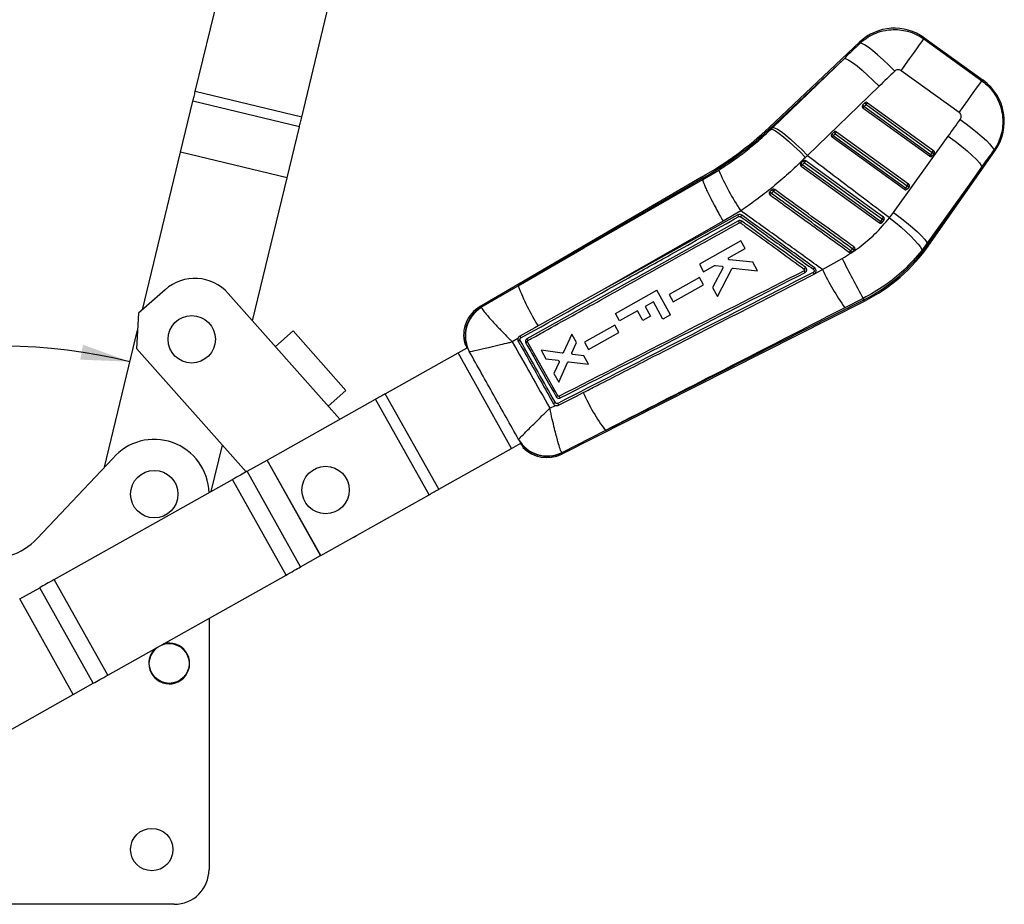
# Model space of a CAD drawing. Extents: x 78 to 731, y 58 to 554.
# Tile 11 of 17: x 157 to 289, y 374 to 493. Entities that reach past the tile are written whole.
import ezdxf

# ---------------------------------------------------------------- set-up
doc = ezdxf.new("R2010")
doc.units = 0
doc.header["$LTSCALE"] = 2
doc.layers.get('0').update_dxf_attribs({"linetype": 'CONTINUOUS'})
doc.styles.add('SLDTEXTSTYLE0', font='TXT', dxfattribs={"width": 0.75})
doc.dimstyles.new('SLDDIMSTYLE5', dxfattribs={"dimtxt": 7, "dimasz": 6.604, "dimexe": 0, "dimexo": 0.0625, "dimgap": 1.75, "dimtad": 1, "dimdec": 4, "dimlfac": 3, "dimzin": 12, "dimtxsty": 'SLDTEXTSTYLE0', "dimsah": 1, "dimcen": 0.09, "dimazin": 3, "dimtfac": 1, "dimtdec": 0, "dimtofl": 0, "dimtmove": 0, "dimatfit": 3, "dimtolj": 1, "dimtzin": 12})

# ---------------------------------------------------------------- blocks, each defined once
blk = doc.blocks.new('_D_8')
at = {"color": 179, "linetype": 'CONTINUOUS'}
blk.add_line((148.44, 374.4), (77.55, 374.4), dxfattribs=at)
blk.add_arc((154.29, 374.4), 74.74, 76.4088, 180, dxfattribs=at)
for points in [[(171.86, 447.05), (165.57, 449.31), (165.18, 447.32)], [(79.55, 374.4), (80.86, 380.96), (78.83, 381.05)]]:
    blk.add_solid(points, dxfattribs=at)
at = {"color": 179, "linetype": 'CONTINUOUS', "insert": (82.51, 419.33, 0.07), "char_height": 7, "attachment_point": 1, "rotation": 49.4923, "style": 'SLDTEXTSTYLE0'}
blk.add_mtext('104°', dxfattribs=at)

msp = doc.modelspace()

# ---------------------------------------------------------------- linework, layer by layer
at = {"color": 7, "linetype": 'CONTINUOUS'}
for p, q in [((180.601857, 483.226231), (192.89289, 534.065511)), ((194.857814, 479.779676), (207.148848, 530.618951)), ((269.631811, 489.85537), (257.496454, 478.420676)), ((278.219837, 490.259062), (285.996584, 484.670342)), ((286.169308, 484.713575), (278.221168, 490.425463)), ((267.559645, 487.655193), (257.620064, 478.289496)), ((257.97647, 478.407577), (267.559645, 487.655193)), ((282.939502, 480.416393), (275.162754, 486.005113)), ((194.857814, 479.779676), (180.601857, 483.226231)), ((272.2069, 483.917009), (262.623725, 474.669393)), ((178.63699, 475.098973), (180.289735, 481.935204)), ((194.545692, 478.488645), (180.289735, 481.935204)), ((270.018407, 481.418496), (270.317006, 481.69985)), ((270.183223, 481.192411), (270.481813, 481.47377)), ((270.481813, 481.47377), (279.342182, 475.070338)), ((270.660299, 481.720875), (279.520669, 475.317444)), ((278.962849, 474.559119), (270.046312, 481.003141)), ((279.09976, 474.748389), (270.183223, 481.192411)), ((192.892947, 471.652417), (194.545692, 478.488645)), ((257.620064, 478.289496), (257.731446, 478.17128)), ((257.731446, 478.17128), (257.97647, 478.407577)), ((265.881526, 477.520462), (266.180116, 477.801815)), ((266.046333, 477.294381), (266.344933, 477.575735)), ((266.344933, 477.575735), (266.523409, 477.822841)), ((266.344933, 477.575735), (275.98351, 470.609892)), ((266.523409, 477.822841), (276.161996, 470.856998)), ((275.604176, 470.09867), (265.909421, 477.105107)), ((275.741088, 470.287942), (266.046333, 477.294381)), ((274.137783, 467.007866), (281.488019, 477.247179)), ((173.536497, 454.001857), (178.636334, 475.096261)), ((192.892291, 471.649702), (178.636334, 475.096261)), ((192.892947, 471.652417), (178.63699, 475.098973)), ((278.894561, 462.661851), (287.764736, 475.339458)), ((279.342182, 475.070338), (279.09976, 474.748389)), ((279.579896, 474.93744), (279.337474, 474.61549)), ((261.744934, 473.6228), (261.70189, 473.570435)), ((262.043454, 473.904059), (261.744934, 473.6228)), ((262.623725, 474.669393), (262.352842, 474.39918)), ((248.581576, 471.441461), (250.733453, 472.70645)), ((261.772541, 473.207075), (272.245504, 465.638224)), ((285.972196, 473.091896), (278.62196, 462.852583)), ((278.746881, 462.76518), (285.972196, 473.091896)), ((188.268627, 452.524884), (192.892291, 471.649702)), ((248.407839, 471.744814), (218.729787, 454.404251)), ((248.497424, 471.588399), (223.876996, 457.202952)), ((248.497424, 471.588399), (248.581576, 471.441461)), ((248.581676, 471.440795), (248.581576, 471.441461)), ((257.899491, 470.063861), (257.590183, 469.795479)), ((275.98351, 470.609892), (275.741088, 470.287942)), ((276.221224, 470.476993), (275.978792, 470.155046)), ((253.695913, 467.247882), (251.307853, 465.851392)), ((272.615004, 465.688021), (272.620189, 465.694692)), ((272.620189, 465.694692), (272.862591, 466.016611)), ((253.683257, 463.213807), (248.137393, 460.100637)), ((254.249591, 462.204057), (253.683257, 463.213807)), ((252.11036, 461.003155), (254.249591, 462.204057)), ((268.57057, 461.693988), (268.891958, 461.959932)), ((268.891958, 461.959932), (268.954374, 462.036022)), ((278.62196, 462.852583), (277.929691, 461.93115)), ((278.746881, 462.76518), (278.62196, 462.852583)), ((255.280244, 460.366429), (252.175627, 460.686533)), ((255.930531, 459.206972), (255.280244, 460.366429)), ((264.644968, 459.376155), (267.268129, 460.864381)), ((248.137393, 460.100637), (248.703766, 459.090832)), ((248.703766, 459.090832), (250.175901, 459.917218)), ((251.263378, 459.588196), (249.894617, 456.967633)), ((250.278371, 459.937613), (251.132983, 459.835721)), ((250.567603, 455.767776), (252.479362, 459.477843)), ((252.648053, 459.568397), (255.930531, 459.206972)), ((263.652164, 458.871634), (264.644968, 459.376155)), ((248.149482, 458.307642), (244.09515, 456.031745)), ((248.692908, 457.338739), (248.149482, 458.307642)), ((263.652164, 458.871634), (263.661124, 458.882566)), ((176.548382, 456.679057), (173.010626, 453.534423)), ((218.912326, 454.344984), (223.876996, 457.202952)), ((235.04556, 456.559617), (226.715384, 451.928482)), ((236.892534, 453.500349), (242.438965, 456.612516)), ((244.279651, 453.33209), (242.438965, 456.612516)), ((244.63861, 455.062805), (248.692908, 457.338739)), ((249.894617, 456.967633), (250.567603, 455.767776)), ((199.979005, 439.350559), (185.019017, 456.180737)), ((229.669296, 434.672905), (270.244298, 455.166398)), ((235.544148, 437.842086), (270.163037, 455.327283)), ((244.09515, 456.031745), (244.63861, 455.062805)), ((270.072259, 455.507033), (267.637191, 454.267105)), ((270.163037, 455.327283), (270.072259, 455.507033)), ((218.912326, 454.344984), (218.927198, 454.295383)), ((239.828997, 453.837875), (237.451641, 452.503914)), ((240.546219, 452.559654), (239.828997, 453.837875)), ((241.978459, 455.043965), (240.856834, 454.414607)), ((240.856834, 454.414607), (241.574057, 453.136388)), ((243.260034, 452.759972), (241.978459, 455.043965)), ((173.010626, 453.534423), (172.733781, 448.828513)), ((237.451641, 452.503914), (236.892534, 453.500349)), ((241.574057, 453.136388), (240.546219, 452.559654)), ((244.279651, 453.33209), (243.260034, 452.759972)), ((168.438597, 432.915467), (172.877855, 451.277524)), ((193.697242, 451.184117), (191.330433, 449.080312)), ((193.697242, 451.184117), (200.783745, 443.21171)), ((226.715384, 451.928482), (226.538229, 451.830004)), ((236.802283, 451.943606), (232.74801, 449.667731)), ((237.345703, 450.974701), (236.802283, 451.943606)), ((223.832481, 450.15597), (223.066735, 449.718412)), ((225.140843, 449.871856), (225.15184, 449.878715)), ((231.042706, 450.726341), (229.935778, 448.301408)), ((231.670392, 449.607191), (231.042706, 450.726341)), ((233.291465, 448.698786), (237.345703, 450.974701)), ((172.733781, 448.828513), (187.421643, 432.30448)), ((215.803641, 448.229943), (217.028745, 448.917361)), ((216.706408, 449.445433), (216.770185, 449.480855)), ((216.706408, 449.445433), (216.818102, 449.315716)), ((216.887085, 449.164494), (217.003746, 448.903334)), ((229.181794, 442.479283), (225.099422, 449.692883)), ((229.759969, 448.203855), (226.919545, 448.573329)), ((226.919545, 448.573329), (227.558765, 447.433649)), ((231.07, 448.253699), (231.670392, 449.607191)), ((232.74801, 449.667731), (233.291465, 448.698786)), ((206.050965, 442.757606), (215.800914, 448.228411)), ((222.977914, 435.437721), (215.800914, 448.228411)), ((222.980641, 435.439252), (215.803641, 448.229943)), ((217.316536, 448.406246), (217.300363, 448.413087)), ((227.558765, 447.433649), (229.203898, 447.230001)), ((232.670797, 447.823494), (231.202268, 448.016253)), ((233.286895, 446.724997), (232.670797, 447.823494)), ((229.337536, 446.990676), (228.650851, 445.486528)), ((229.313188, 444.305629), (230.49026, 446.950546)), ((230.665443, 447.049545), (233.286895, 446.724997)), ((228.650851, 445.486528), (229.313188, 444.305629)), ((200.783745, 443.21171), (198.416936, 441.107905)), ((190.22322, 433.876477), (204.751733, 442.02859)), ((211.928733, 429.2379), (204.751733, 442.02859)), ((213.22797, 429.966916), (206.050965, 442.757606)), ((228.102468, 440.817277), (228.8568, 441.199784)), ((223.914154, 436.623734), (223.916643, 436.637046)), ((235.544148, 437.842086), (229.715375, 434.855356)), ((182.745782, 429.680802), (184.244287, 435.879046)), ((213.22797, 429.966916), (222.977914, 435.437721)), ((222.980641, 435.439252), (224.206316, 436.126991)), ((224.181551, 436.113095), (224.343834, 435.877542)), ((224.437225, 435.740014), (224.490188, 435.577346)), ((159.409367, 423.364996), (169.557506, 434.098968)), ((229.715375, 434.855356), (229.690386, 434.885791)), ((187.543005, 432.372578), (190.219107, 433.87417)), ((197.39611, 421.08348), (190.219107, 433.87417)), ((197.400223, 421.085787), (190.22322, 433.876477)), ((194.720008, 419.581888), (187.543005, 432.372578)), ((161.715977, 417.880738), (185.58613, 431.274553)), ((192.763133, 418.483863), (185.58613, 431.274553)), ((197.400223, 421.085787), (211.928733, 429.2379)), ((194.720008, 419.581888), (197.39611, 421.08348)), ((197.39611, 421.08348), (197.400223, 421.085787)), ((168.892979, 405.090047), (192.763133, 418.483863)), ((168.892979, 405.090047), (161.715977, 417.880738)), ((157.082999, 415.281121), (159.759102, 416.782713)), ((166.936103, 403.992023), (159.759102, 416.782713)), ((157.082999, 415.281121), (157.078887, 415.278814)), ((164.25589, 402.488123), (157.078887, 415.278814)), ((164.260001, 402.49043), (157.082999, 415.281121)), ((182.444995, 412.694239), (182.444995, 379.070531)), ((164.260001, 402.49043), (166.936103, 403.992023)), ((154.665281, 397.106725), (164.25589, 402.488123)), ((164.260001, 402.49043), (164.25589, 402.488123)), ((177.778329, 374.403865), (150.444995, 374.403865))]:
    msp.add_line(p, q, dxfattribs=at)
at = {"color": 8, "linetype": 'CONTINUOUS'}
for p, q in [((217.300363, 448.413087), (217.268112, 448.420189)), ((223.903654, 436.594471), (223.914154, 436.623734))]:
    msp.add_line(p, q, dxfattribs=at)
at = {"color": 8, "linetype": 'CONTINUOUS', "flags": 128}
for points in [[(269.656279, 489.682447), (269.634523, 489.836147), (269.631811, 489.85537)], [(278.221168, 490.425463), (278.221019, 490.406966), (278.219837, 490.259062)], [(285.996584, 484.670342), (286.150106, 484.708772), (286.169308, 484.713575)], [(257.620064, 478.289496), (257.566003, 478.346865), (257.527369, 478.387863), (257.504183, 478.412475), (257.496454, 478.420676)], [(287.764736, 475.339458), (287.743835, 475.337531), (287.576703, 475.322128)], [(278.894561, 462.661851), (278.885333, 462.668313), (278.857626, 462.687697), (278.811473, 462.71999), (278.746881, 462.76518)], [(270.244298, 455.166398), (270.239222, 455.176459), (270.223973, 455.206638), (270.198582, 455.25692), (270.163037, 455.327283)], [(218.729787, 454.404251), (218.750077, 454.397662), (218.912326, 454.344984)], [(229.715375, 434.855356), (229.674417, 434.693186), (229.669296, 434.672905)]]:
    msp.add_lwpolyline(points, dxfattribs=at)
at = {"color": 7, "linetype": 'CONTINUOUS', "flags": 128}
for points in [[(274.306842, 485.94074), (273.525792, 486.727094), (272.754608, 487.464324), (272.019195, 488.127679), (271.344232, 488.694892), (270.752378, 489.146924), (270.263491, 489.4686), (269.893992, 489.649128), (269.656279, 489.682447)], [(275.162754, 486.005113), (275.750347, 486.822755), (276.307084, 487.597446), (276.816942, 488.30693), (277.265298, 488.930822), (277.639268, 489.451196), (277.928092, 489.853105), (278.123486, 490.124996), (278.219837, 490.259062)], [(267.559645, 487.655193), (267.802644, 487.615089), (268.175431, 487.430022), (268.665669, 487.10612), (269.257106, 486.654118), (269.930152, 486.088992), (270.662494, 485.429462), (271.429894, 484.697382), (272.2069, 483.917009)], [(282.939502, 480.416393), (283.527094, 481.234035), (284.083821, 482.008726), (284.593689, 482.71821), (285.042045, 483.342102), (285.416015, 483.862475), (285.704839, 484.264384), (285.900233, 484.536276), (285.996584, 484.670342)], [(180.289735, 481.935204), (180.32673, 482.088229), (180.364527, 482.244572), (180.403017, 482.403776), (180.442085, 482.565374), (180.481619, 482.728894), (180.521502, 482.893865), (180.561621, 483.059809), (180.601857, 483.226231)], [(194.545692, 478.488645), (194.582689, 478.641675), (194.620486, 478.798013), (194.658975, 478.957217), (194.698044, 479.118815), (194.737576, 479.282335), (194.777462, 479.447311), (194.817581, 479.61325), (194.857814, 479.779676)], [(283.088722, 479.480074), (283.899057, 478.885855), (284.673838, 478.289357), (285.391835, 477.706935), (286.03335, 477.154554), (286.580819, 476.647348), (287.019221, 476.199225), (287.336536, 475.822469), (287.524072, 475.527411), (287.576703, 475.322128)], [(257.731446, 478.17128), (257.969129, 478.125752), (258.336969, 477.935226), (258.822757, 477.606024), (259.410389, 477.149075), (260.080365, 476.579538), (260.810443, 475.916312), (261.576402, 475.181397), (262.352842, 474.39918)], [(257.97647, 478.407577), (258.219469, 478.367473), (258.592256, 478.182406), (259.082494, 477.858504), (259.673931, 477.406503), (260.346977, 476.841376), (261.079329, 476.181846), (261.846719, 475.449766), (262.623725, 474.669393)], [(281.488019, 477.247179), (282.391318, 476.581162), (283.247002, 475.914757), (284.025776, 475.270794), (284.700968, 474.67132), (285.24945, 474.136865), (285.652447, 473.685742), (285.89614, 473.333397), (285.972196, 473.091896)], [(262.211182, 473.681818), (262.649892, 473.364682), (264.404722, 472.096131), (271.424103, 467.021988), (272.627073, 466.152408)], [(272.803603, 466.396929), (272.370853, 466.709689), (270.615884, 467.978056), (263.596016, 473.051526), (262.386946, 473.925358)], [(272.385853, 465.832058), (271.947143, 466.149187), (270.192293, 467.417713), (263.172922, 472.491869), (261.913814, 473.402066)], [(223.876996, 457.202952), (232.671626, 462.27155), (248.581676, 471.440795)], [(274.137783, 467.007866), (275.041081, 466.341849), (275.896766, 465.675444), (276.67554, 465.031478), (277.350732, 464.432004), (277.899214, 463.897554), (278.30221, 463.446429), (278.545904, 463.094084), (278.62196, 462.852583)], [(253.37524, 465.889939), (239.20583, 458.00635), (239.189499, 457.997263), (225.035352, 450.124969)], [(253.269809, 466.694987), (238.673337, 458.576799), (235.04556, 456.559617)], [(251.307853, 465.851392), (240.757131, 459.822318), (235.04556, 456.559617)], [(273.624885, 466.329667), (274.403669, 465.696246), (275.147873, 465.061628), (275.837161, 464.443155), (276.452698, 463.857724), (276.977656, 463.321331), (277.39771, 462.848637), (277.701356, 462.452559), (277.880309, 462.143919), (277.929691, 461.93115)], [(226.538229, 451.830004), (226.072175, 451.570935), (224.076324, 450.461519)], [(215.803641, 448.229943), (215.803288, 448.229743), (215.802931, 448.229545), (215.802583, 448.229348), (215.802235, 448.229153), (215.801893, 448.228962), (215.80156, 448.228774), (215.801232, 448.22859), (215.800914, 448.228411)], [(206.050965, 442.757606), (205.899371, 442.672544), (205.743495, 442.585079), (205.583918, 442.495539), (205.421237, 442.404257), (205.256058, 442.311574), (205.088998, 442.217834), (204.92068, 442.12339), (204.751733, 442.02859)], [(229.275051, 441.221838), (229.730942, 441.455207), (231.654771, 442.440034), (232.568699, 442.907898)], [(190.22322, 433.876477), (190.222649, 433.876157), (190.222085, 433.87584), (190.221531, 433.87553), (190.220995, 433.875228), (190.220478, 433.874939), (190.219989, 433.874664), (190.219532, 433.874407), (190.219107, 433.87417)], [(187.543005, 432.372578), (187.341775, 432.259666), (187.123637, 432.137266), (186.890692, 432.006558), (186.645183, 431.8688), (186.389476, 431.725319), (186.126031, 431.577497), (185.857386, 431.426758), (185.58613, 431.274553)], [(211.928733, 429.2379), (212.097682, 429.332699), (212.266001, 429.427144), (212.433058, 429.520883), (212.598237, 429.613567), (212.760918, 429.704849), (212.920495, 429.794389), (213.076371, 429.881854), (213.22797, 429.966916)], [(201.009063, 423.110748), (201.846096, 423.539775), (202.221901, 423.791286)], [(192.763133, 418.483863), (193.034389, 418.636068), (193.303032, 418.786807), (193.566477, 418.934629), (193.822186, 419.07811), (194.067695, 419.215867), (194.30064, 419.346575), (194.518778, 419.468975), (194.720008, 419.581888)], [(161.715977, 417.880738), (161.444721, 417.728533), (161.176077, 417.577794), (160.912632, 417.429972), (160.656924, 417.286491), (160.411415, 417.148734), (160.17847, 417.018026), (159.960332, 416.895625), (159.759102, 416.782713)], [(166.936103, 403.992023), (167.137334, 404.104936), (167.355472, 404.227335), (167.588417, 404.358043), (167.833926, 404.495801), (168.089634, 404.639282), (168.353078, 404.787104), (168.621723, 404.937842), (168.892979, 405.090047)]]:
    msp.add_lwpolyline(points, dxfattribs=at)
at = {"color": 7, "linetype": 'CONTINUOUS'}
for centre, radius in [((180.124836, 450.046471), 3.175), ((198.062545, 429.866317), 3.175), ((175.111662, 429.310531), 3.175), ((177.111662, 406.643865), 2.666667), ((174.778328, 381.737198), 2.833333)]:
    msp.add_circle(centre, radius, dxfattribs=at)
for centre, radius, start, end in [((274.272278, 484.930554), 6.766667, 53.93194222, 133.65114371), ((282.220414, 479.218666), 6.766667, 324.68157241, 54.65663487), ((270.501377, 481.502602), 0.269999, 53.94220328, 133.0673883), ((270.865554, 481.926617), 0.593573, 202.45998917, 229.72219518), ((34.896152, 651.826714), 290.724491, 324.12915603, 324.18923085), ((270.204852, 481.222514), 0.270667, 148.24233095, 234.14420233), ((270.200943, 481.224864), 0.266107, 133.31036855, 148.23020925), ((270.56724, 481.645478), 0.593918, 202.4686251, 229.71564873), ((146.690864, 570.37888), 152.330526, 324.07523357, 324.16309618), ((225.762426, 512.09921), 46.274097, 299.30021962, 313.2972794), ((225.762426, 512.09921), 46.454341, 299.30149443, 313.2972794), ((266.063345, 477.327402), 0.265198, 133.28247817, 148.25288985), ((266.430086, 477.747237), 0.593587, 202.46031055, 229.7218738), ((266.364486, 477.604576), 0.269992, 53.94099883, 133.06859274), ((266.728958, 478.028814), 0.593933, 202.46976325, 229.71570901), ((266.067967, 477.324481), 0.270667, 148.24233095, 234.14420233), ((144.585155, 565.009249), 149.822281, 324.07521136, 324.16454646), ((177.590891, 475.350441), 1.075899, 346.33475863, 346.48334447), ((61.404365, 632.67614), 268.954422, 324.1267247, 324.19166217), ((279.711681, 475.452209), 0.53137, 225.94329906, 255.64015778), ((279.363966, 475.098403), 0.269323, 323.29757168, 54.42001706), ((262.382141, 473.935347), 0.709731, 206.12774363, 228.71038614), ((262.652006, 474.188926), 0.671925, 205.08458604, 228.99987092), ((164.629041, 544.292696), 120.449866, 324.11033132, 324.25319793), ((161.051764, 559.996571), 145.611065, 324.07320629, 324.16512346), ((279.121395, 474.778491), 0.270667, 234.14420233, 320.35222786), ((279.469237, 475.130218), 0.531325, 225.9420127, 255.64144414), ((279.114767, 474.783675), 0.279078, 320.40135909, 322.94035721), ((277.220099, 483.54804), 28.619617, 202.26040799, 214.71850005), ((216.738208, 505.983469), 55.699041, 323.95253347, 324.20022636), ((193.261483, 471.561965), 0.379474, 166.21020493, 166.63184602), ((265.258908, 476.179444), 9.978194, 219.77628374, 221.33896488), ((261.741405, 473.126583), 4.913306, 218.56137409, 221.74015087), ((241.524831, 481.904553), 20.471804, 323.94464355, 324.71367175), ((156.052765, 556.721551), 147.634899, 324.07419294, 324.16485086), ((275.762718, 470.318044), 0.270667, 234.14420233, 320.35222786), ((276.110534, 470.669718), 0.531265, 225.94028366, 255.6420455), ((275.783852, 470.301199), 0.243643, 320.23049972, 323.13975313), ((36.226864, 643.975564), 295.869744, 324.12967839, 324.18870849), ((276.352961, 470.991676), 0.531275, 225.94056663, 255.6428902), ((276.005292, 470.637956), 0.269324, 323.29793156, 54.41965718), ((242.841358, 480.29858), 18.37062, 323.50152575, 324.33899848), ((252.522516, 466.051016), 0.986482, 25.33592, 40.7527057), ((243.040602, 473.51778), 13.21149, 323.34447115, 324.59846645), ((245.642285, 472.340051), 9.95765, 323.79081253, 325.2370286), ((216.870226, 505.881377), 68.453874, 323.99278263, 324.19308538), ((272.805919, 466.280093), 0.614158, 226.8453906, 252.39738592), ((148.520011, 555.936184), 153.17862, 324.11659025, 324.22939638), ((273.02725, 466.574318), 0.581506, 226.51437846, 253.55114922), ((250.678074, 474.629339), 21.818178, 323.60917732, 324.31037331), ((272.682723, 465.29003), 5.462721, 218.34824449, 221.16941442), ((248.001932, 477.220055), 25.608037, 323.98262756, 324.60069568), ((271.370671, 464.315721), 3.419615, 219.04184549, 223.54349953), ((259.661939, 476.118388), 23.292556, 296.7972794, 325.02058205), ((259.661939, 476.118388), 23.4728, 296.7972794, 325.02058205), ((381.53691, 517.262141), 127.428653, 206.26880535, 208.98790444), ((253.20976, 466.92801), 12.668991, 323.64149603, 324.78526975), ((291.733397, 471.810311), 29.805893, 204.65611509, 216.05643338), ((180.534539, 452.194578), 6, 41.6332133, 131.6332133), ((249.278975, 466.439078), 27.028995, 199.98120034, 212.71743632), ((220.948686, 450.606643), 4.398333, 119.67821287, 195.2870464), ((221.166502, 450.547453), 4.416169, 120.69294316, 208.90161831), ((221.216503, 450.504441), 4.428562, 121.12728064, 208.28039254), ((228.452316, 442.016358), 8.991105, 118.74340904, 120.58069488), ((240.741012, 421.972412), 23.540335, 119.40888227, 120.02675418), ((259.067019, 455.065184), 29.154083, 204.64540243, 216.21103685), ((243.78959, 414.995133), 30.489981, 119.35854101, 119.89755183), ((175.111662, 429.310531), 7.333333, 1.56253228, 139.23419648), ((227.750746, 438.81006), 4.415819, 209.67715069, 296.41739791), ((227.743633, 438.860914), 4.426222, 210.16091598, 296.09256406), ((223.198972, 435.047286), 0.448671, 119.1184056, 119.51779123), ((227.686374, 438.598889), 4.398333, 223.40698414, 297.23662127), ((153.111662, 429.318988), 8.666667, 202.84015873, 316.60697149), ((177.111662, 406.643865), 2.733333, 180, 106.61689591), ((177.111662, 406.643865), 2.733333, 131.9776629, 180), ((177.778328, 379.070532), 4.666667, 270, 0)]:
    msp.add_arc(centre, radius, start, end, dxfattribs=at)
for centre, major_axis, ratio, start_param, end_param in [((325.029211, 476.972769), (222.313164, 207.718541), 0.1556261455, 1.6754496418, 1.6850915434), ((325.515936, 477.650051), (222.195773, 207.843166), 0.1356176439, 1.6752891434, 1.684931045), ((263.012489, 522.567834), (171.111102, 244.68702), 0.1382424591, 4.6233432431, 4.6325769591), ((262.525764, 521.890553), (171.101794, 244.693532), 0.1586388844, 4.6233321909, 4.6325659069), ((260.26918, 476.963367), (9.963553, 13.864361), 0.999926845, 4.6631080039, 4.7129170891)]:
    msp.add_ellipse(centre, major_axis=major_axis, ratio=ratio, start_param=start_param, end_param=end_param, dxfattribs=at)
for points, knots in [([(269.656279, 489.682447), (269.8602, 489.860325), (270.357796, 490.294374), (271.265499, 490.835173), (272.45372, 491.306306), (273.700549, 491.530184), (274.942678, 491.512807), (276.074829, 491.308408), (277.194791, 490.910097), (277.878156, 490.476073), (278.219837, 490.259062)], [0, 0, 0, 0, 0.0873921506, 0.2132491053, 0.3391055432, 0.4988415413, 0.6188015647, 0.738761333, 0.8693812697, 1, 1, 1, 1]), ([(275.162754, 486.005113), (275.15742, 486.008871), (275.091487, 486.055313), (274.947338, 486.120476), (274.746737, 486.138634), (274.547774, 486.100369), (274.405668, 486.029146), (274.327203, 485.958955), (274.306842, 485.94074)], [0, 0, 0, 0, 0.0210033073, 0.2595972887, 0.4981508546, 0.6582550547, 0.9113188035, 1, 1, 1, 1]), ([(285.996584, 484.670342), (286.437171, 484.299406), (287.163646, 483.687779), (287.9057, 482.587078), (288.412819, 481.52039), (288.720663, 480.367128), (288.816692, 479.17366), (288.720799, 478.037499), (288.432711, 476.939706), (288.036517, 476.030592), (287.704355, 475.51881), (287.576703, 475.322128)], [0, 0, 0, 0, 0.1640705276, 0.2705322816, 0.376994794, 0.5010281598, 0.6095026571, 0.7179766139, 0.8254470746, 0.9329181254, 1, 1, 1, 1]), ([(283.088722, 479.480074), (283.101931, 479.499826), (283.157113, 479.582345), (283.217645, 479.750531), (283.221143, 479.949111), (283.171983, 480.136624), (283.085062, 480.294179), (282.983715, 480.379271), (282.939502, 480.416393)], [0, 0, 0, 0, 0.0682013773, 0.2849160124, 0.5017958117, 0.6255365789, 0.8366379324, 1, 1, 1, 1]), ([(250.733453, 472.70645), (251.349593, 473.103952), (252.581841, 473.898935), (254.365819, 475.225092), (256.098749, 476.640707), (257.187218, 477.661093), (257.731446, 478.17128)], [0, 0, 0, 0, 0.2470928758, 0.4941732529, 0.7470896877, 1, 1, 1, 1]), ([(262.352842, 474.39918), (261.689704, 473.755209), (260.363422, 472.46726), (258.237781, 470.633795), (256.023167, 468.874973), (254.471672, 467.790251), (253.695913, 467.247882)], [0, 0, 0, 0, 0.2476453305, 0.4952927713, 0.7476429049, 1, 1, 1, 1]), ([(261.70189, 473.570435), (261.688193, 473.542964), (261.660798, 473.488019), (261.657341, 473.394069), (261.683338, 473.305391), (261.727376, 473.242978), (261.761842, 473.21558), (261.772541, 473.207075)], [0, 0, 0, 0, 0.2255145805, 0.4510614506, 0.6758586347, 0.8993750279, 1, 1, 1, 1]), ([(261.913814, 473.402066), (261.958416, 473.444026), (262.05757, 473.537307), (262.156663, 473.630529), (262.211182, 473.681818)], [0, 0, 0, 0, 0.4498216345, 1, 1, 1, 1]), ([(262.386946, 473.925358), (262.38217, 473.928666), (262.352493, 473.949223), (262.289577, 473.975053), (262.197776, 473.98025), (262.110649, 473.956822), (262.065127, 473.921077), (262.043454, 473.904059)], [0, 0, 0, 0, 0.0467711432, 0.290649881, 0.5345189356, 0.7783794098, 1, 1, 1, 1]), ([(262.623725, 474.669393), (263.984647, 473.633939), (267.17118, 471.209475), (270.840125, 468.432045), (273.147903, 466.689769), (273.624885, 466.329667)], [0, 0, 0, 0, 0.3716168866, 0.8701229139, 1, 1, 1, 1]), ([(248.497424, 471.588399), (248.438038, 471.692272), (248.378445, 471.796507), (248.408054, 471.744453), (248.408157, 471.744272)], [0, 0, 0, 0, 0.9965208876, 1, 1, 1, 1]), ([(248.581676, 471.440795), (248.584778, 471.388452), (248.590982, 471.283766), (248.707291, 470.943877), (248.901033, 470.476838), (249.171453, 469.88733), (249.511749, 469.191138), (249.910213, 468.410958), (250.357588, 467.566128), (250.812181, 466.732983), (251.134754, 466.156609), (251.291265, 465.880641), (251.307853, 465.851392)], [0, 0, 0, 0, 0.1120074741, 0.2240150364, 0.3360222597, 0.4480296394, 0.5600393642, 0.6720492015, 0.7840628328, 0.8960759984, 0.9889854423, 1, 1, 1, 1]), ([(257.498729, 469.62235), (257.498181, 469.591762), (257.497086, 469.530589), (257.53409, 469.44485), (257.577697, 469.395081), (257.605487, 469.374331), (257.608998, 469.37171)], [0, 0, 0, 0, 0.3180061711, 0.635995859, 0.9540126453, 1, 1, 1, 1]), ([(257.590183, 469.795479), (257.569958, 469.774263), (257.528678, 469.73096), (257.504998, 469.666398), (257.499731, 469.629391), (257.498729, 469.62235)], [0, 0, 0, 0, 0.43748359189, 0.89296389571, 1, 1, 1, 1]), ([(257.767129, 469.588723), (257.803289, 469.620037), (257.905994, 469.708977), (258.008694, 469.797911), (258.075235, 469.855533)], [0, 0, 0, 0, 0.3520815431, 1, 1, 1, 1]), ([(258.235462, 470.078752), (258.210292, 470.093574), (258.158792, 470.123899), (258.067341, 470.134802), (257.976955, 470.11662), (257.923282, 470.084377), (257.899918, 470.064229), (257.899491, 470.063861)], [0, 0, 0, 0, 0.24052733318, 0.49212666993, 0.74372149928, 0.99531909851, 1, 1, 1, 1]), ([(258.075235, 469.855533), (259.865635, 468.560806), (263.412099, 465.996181), (266.958615, 463.431616), (268.714704, 462.161748)], [0, 0, 0, 0, 0.5048408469, 1, 1, 1, 1]), ([(268.875935, 462.386055), (268.731423, 462.490531), (268.001989, 463.017883), (264.932879, 465.236761), (261.53056, 467.696508), (258.71317, 469.733385), (258.235462, 470.078752)], [0, 0, 0, 0, 0.0407437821, 0.2056576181, 0.8653137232, 1, 1, 1, 1]), ([(257.608998, 469.37171), (259.381067, 468.090555), (262.925205, 465.528246), (266.469378, 462.965971), (268.241463, 461.684834)], [0, 0, 0, 0, 0.5000002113, 1, 1, 1, 1]), ([(268.398561, 461.900742), (268.252341, 462.006474), (267.521238, 462.53514), (264.450621, 464.75555), (261.053026, 467.212472), (258.24035, 469.246505), (257.767129, 469.588723)], [0, 0, 0, 0, 0.0412600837, 0.2063010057, 0.8664635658, 1, 1, 1, 1]), ([(264.644968, 459.376155), (263.094838, 460.491248), (259.942331, 462.759019), (256.292487, 465.382702), (254.192625, 466.891082), (253.695913, 467.247882)], [0, 0, 0, 0, 0.4248122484, 0.8639422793, 1, 1, 1, 1]), ([(224.223527, 450.234893), (229.02017, 452.902486), (235.708301, 456.622007), (245.438366, 462.035046), (250.371872, 464.780299), (253.414112, 466.473155)], [0, 0, 0, 0, 0.4929376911, 0.6873207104, 1, 1, 1, 1]), ([(225.15184, 449.878715), (225.252406, 449.934614), (225.982415, 450.340388), (229.230159, 452.145727), (238.577588, 457.342261), (247.294658, 462.190763), (253.49431, 465.639058)], [0, 0, 0, 0, 0.0106438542, 0.0772635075, 0.3437421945, 1, 1, 1, 1]), ([(253.822672, 466.66237), (253.772295, 466.691709), (253.67154, 466.750384), (253.494769, 466.768364), (253.358671, 466.740187), (253.288521, 466.704505), (253.269809, 466.694987)], [0, 0, 0, 0, 0.2971966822, 0.5943862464, 0.8918039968, 1, 1, 1, 1]), ([(253.80945, 465.864324), (253.769724, 465.887374), (253.690272, 465.933472), (253.550986, 465.947398), (253.444335, 465.925065), (253.38953, 465.897203), (253.37524, 465.889939)], [0, 0, 0, 0, 0.2982152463, 0.5964177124, 0.8947723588, 1, 1, 1, 1]), ([(253.49431, 465.639058), (253.49408, 465.644141), (253.493604, 465.654666), (253.468221, 465.71257), (253.42726, 465.794933), (253.39258, 465.85827), (253.37524, 465.889939)], [0, 0, 0, 0, 0.2373832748, 0.4915928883, 0.7457951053, 1, 1, 1, 1]), ([(253.414112, 466.473155), (253.422949, 466.477654), (253.456249, 466.494607), (253.520936, 466.508026), (253.604968, 466.499474), (253.652862, 466.471621), (253.67677, 466.457718)], [0, 0, 0, 0, 0.10758235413, 0.40539478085, 0.70318282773, 1, 1, 1, 1]), ([(253.49431, 465.639058), (253.507714, 465.644914), (253.535487, 465.657047), (253.582, 465.656715), (253.617283, 465.645128), (253.634681, 465.633596), (253.639378, 465.630482)], [0, 0, 0, 0, 0.28513532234, 0.59079742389, 0.88952597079, 1, 1, 1, 1]), ([(253.67677, 466.457718), (255.299484, 465.284197), (258.544637, 462.937355), (261.7899, 460.590636), (263.412394, 459.417376)], [0, 0, 0, 0, 0.5000423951, 1, 1, 1, 1]), ([(262.35308, 459.685987), (262.20686, 459.791721), (260.782948, 460.821369), (257.935052, 462.880793), (255.233433, 464.834542), (253.80946, 465.864326)], [0, 0, 0, 0, 0.0513425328, 0.4999805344, 1, 1, 1, 1]), ([(263.560283, 459.622533), (261.937333, 460.795824), (258.691431, 463.142407), (255.445592, 465.489049), (253.822672, 466.66237)], [0, 0, 0, 0, 0.4999998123, 1, 1, 1, 1]), ([(267.268129, 460.864381), (268.039632, 461.340929), (269.597163, 462.302996), (271.749283, 464.141613), (272.985589, 465.583873), (273.624885, 466.329667)], [0, 0, 0, 0, 0.32156278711, 0.64917932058, 1, 1, 1, 1]), ([(272.245504, 465.638224), (272.271786, 465.622887), (272.324349, 465.592215), (272.416873, 465.582356), (272.506408, 465.601653), (272.573578, 465.641734), (272.604381, 465.676152), (272.615004, 465.688021)], [0, 0, 0, 0, 0.2201659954, 0.4403246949, 0.661068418, 0.8831235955, 1, 1, 1, 1]), ([(272.627073, 466.152408), (272.594453, 466.109087), (272.514074, 466.002342), (272.433643, 465.895525), (272.385853, 465.832058)], [0, 0, 0, 0, 0.4058387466, 1, 1, 1, 1]), ([(272.862591, 466.016611), (272.876861, 466.039527), (272.907132, 466.088142), (272.921203, 466.176588), (272.906115, 466.266941), (272.864968, 466.344545), (272.822697, 466.380629), (272.803603, 466.396929)], [0, 0, 0, 0, 0.1890990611, 0.401159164, 0.6132169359, 0.8252815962, 1, 1, 1, 1]), ([(253.639378, 465.630485), (253.768309, 465.537268), (254.482144, 465.021169), (257.329651, 462.962471), (260.048272, 460.997031), (262.181975, 459.45446)], [0, 0, 0, 0, 0.045279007, 0.2506893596, 1, 1, 1, 1]), ([(268.241463, 461.684834), (268.267898, 461.669406), (268.320772, 461.638549), (268.413477, 461.629224), (268.500958, 461.646821), (268.548402, 461.678968), (268.57057, 461.693988)], [0, 0, 0, 0, 0.2579312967, 0.5158843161, 0.7738033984, 1, 1, 1, 1]), ([(268.714704, 462.161748), (268.680787, 462.133279), (268.576122, 462.045424), (268.470176, 461.959096), (268.398561, 461.900742)], [0, 0, 0, 0, 0.3240472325, 1, 1, 1, 1]), ([(268.954374, 462.036022), (268.966452, 462.064105), (268.990609, 462.120273), (268.988906, 462.21378), (268.958412, 462.300667), (268.914153, 462.356591), (268.883045, 462.380574), (268.875935, 462.386055)], [0, 0, 0, 0, 0.2327572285, 0.4655186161, 0.6982718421, 0.931036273, 1, 1, 1, 1]), ([(277.929691, 461.93115), (277.15439, 461.036035), (275.660594, 459.31139), (272.995258, 457.148043), (271.053494, 456.057911), (270.072259, 455.507033)], [0, 0, 0, 0, 0.34801547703, 0.67053149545, 1, 1, 1, 1]), ([(252.030172, 460.809269), (252.026804, 460.828146), (252.020069, 460.8659), (252.034593, 460.92241), (252.064571, 460.97138), (252.095343, 460.992734), (252.11036, 461.003155)], [0, 0, 0, 0, 0.2526498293, 0.5052785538, 0.7585743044, 1, 1, 1, 1]), ([(252.175627, 460.686533), (252.156872, 460.690374), (252.119361, 460.698056), (252.072182, 460.732369), (252.04286, 460.771832), (252.033472, 460.799531), (252.030172, 460.809269)], [0, 0, 0, 0, 0.2826017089, 0.5652253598, 0.8471434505, 1, 1, 1, 1]), ([(262.163955, 459.223641), (256.697142, 456.423214), (245.763515, 450.822357), (234.828937, 445.22439), (229.361646, 442.425406)], [0, 0, 0, 0, 0.4999998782, 1, 1, 1, 1]), ([(250.175901, 459.917218), (250.193388, 459.925123), (250.226035, 459.939882), (250.261775, 459.938332), (250.278371, 459.937613)], [0, 0, 0, 0, 0.5356086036, 1, 1, 1, 1]), ([(251.132983, 459.835721), (251.151816, 459.831461), (251.189488, 459.822938), (251.236339, 459.787371), (251.266435, 459.745212), (251.275167, 459.714776), (251.278617, 459.702751)], [0, 0, 0, 0, 0.2739902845, 0.5480745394, 0.8214523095, 1, 1, 1, 1]), ([(251.278617, 459.702751), (251.281071, 459.683529), (251.286116, 459.644022), (251.271092, 459.607133), (251.263378, 459.588193)], [0, 0, 0, 0, 0.48655419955, 1, 1, 1, 1]), ([(252.479362, 459.477843), (252.4898, 459.493934), (252.510677, 459.526117), (252.559999, 459.557513), (252.607863, 459.570477), (252.637489, 459.568944), (252.648053, 459.568397)], [0, 0, 0, 0, 0.2812316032, 0.5624815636, 0.843987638, 1, 1, 1, 1]), ([(262.299049, 458.996247), (262.282874, 459.027063), (262.250524, 459.088694), (262.207285, 459.164333), (262.174672, 459.215852), (262.167203, 459.220876), (262.163468, 459.223388)], [0, 0, 0, 0, 0.2500015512, 0.5000047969, 0.7500009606, 1, 1, 1, 1]), ([(262.200771, 459.251953), (262.200237, 459.251376), (262.189719, 459.239996), (262.176501, 459.231608), (262.163955, 459.223646)], [0, 0, 0, 0, 0.0507847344, 1, 1, 1, 1]), ([(262.35308, 459.685987), (262.347774, 459.678725), (262.332497, 459.657816), (262.299408, 459.612576), (262.256027, 459.553564), (262.215148, 459.498312), (262.189166, 459.463588), (262.184187, 459.457268), (262.181975, 459.45446)], [0, 0, 0, 0, 0.06377640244, 0.1836321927, 0.3984951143, 0.61334622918, 0.82819867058, 1, 1, 1, 1]), ([(262.181975, 459.45446), (262.192369, 459.445126), (262.214732, 459.425044), (262.234255, 459.382758), (262.239154, 459.335875), (262.228918, 459.289418), (262.210199, 459.264503), (262.200771, 459.251953)], [0, 0, 0, 0, 0.1822251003, 0.392056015, 0.5935059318, 0.7952562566, 1, 1, 1, 1]), ([(262.299049, 458.996247), (262.334503, 459.018841), (262.408717, 459.066134), (262.485473, 459.178411), (262.524215, 459.311352), (262.515941, 459.449617), (262.462386, 459.585392), (262.390735, 459.651333), (262.35308, 459.685987)], [0, 0, 0, 0, 0.152253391, 0.3187046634, 0.4831395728, 0.6494674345, 0.8157881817, 1, 1, 1, 1]), ([(263.412394, 459.417379), (263.434117, 459.398), (263.47662, 459.360083), (263.510798, 459.280843), (263.518391, 459.197231), (263.497253, 459.116022), (263.451313, 459.044678), (263.404645, 459.014553), (263.38131, 458.999491)], [0, 0, 0, 0, 0.1728870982, 0.3382733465, 0.5036965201, 0.6691398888, 0.8345702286, 1, 1, 1, 1]), ([(263.661124, 458.882566), (263.685683, 458.918599), (263.742983, 459.002669), (263.781388, 459.161724), (263.766039, 459.336756), (263.694165, 459.502861), (263.605429, 459.582178), (263.560283, 459.622533)], [0, 0, 0, 0, 0.1568685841, 0.3660006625, 0.5750038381, 0.783773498, 1, 1, 1, 1]), ([(263.38131, 458.999486), (257.215091, 455.839756), (245.810525, 449.995763), (234.404983, 444.154707), (229.166188, 441.471792)], [0, 0, 0, 0, 0.5406798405, 1, 1, 1, 1]), ([(229.498692, 442.193258), (234.96084, 444.990626), (245.894727, 450.590274), (256.827745, 456.192618), (262.299049, 458.996247)], [0, 0, 0, 0, 0.4995613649, 1, 1, 1, 1]), ([(232.568699, 442.907898), (232.708406, 442.979418), (233.489387, 443.379228), (236.421409, 444.880281), (246.590396, 450.086757), (256.117427, 454.96697), (263.493595, 458.745406)], [0, 0, 0, 0, 0.0135520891, 0.0757581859, 0.2844189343, 1, 1, 1, 1]), ([(263.38131, 458.999491), (263.397622, 458.967261), (263.430246, 458.902801), (263.468869, 458.819257), (263.492811, 458.76079), (263.493347, 458.75042), (263.493605, 458.745418)], [0, 0, 0, 0, 0.254328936, 0.5086613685, 0.7629938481, 1, 1, 1, 1]), ([(263.493595, 458.745411), (263.550226, 458.78208), (263.607742, 458.819323), (263.651489, 458.870839), (263.652164, 458.871634)], [0, 0, 0, 0, 0.9845834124, 1, 1, 1, 1]), ([(218.927198, 454.295383), (218.992674, 454.178115), (219.118363, 453.953005), (219.650342, 453.31055), (220.255721, 452.628713), (220.969831, 451.85638), (221.810964, 450.979236), (222.559013, 450.222743), (222.955119, 449.82888), (223.063622, 449.721492), (223.066735, 449.718412)], [0, 0, 0, 0, 0.1967579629, 0.377700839, 0.50530795, 0.6329408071, 0.809847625, 0.9480611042, 0.9985099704, 1, 1, 1, 1]), ([(267.637191, 454.267105), (261.431907, 451.091475), (250.733903, 445.616641), (240.036581, 440.141443), (235.544148, 437.842086)], [0, 0, 0, 0, 0.58004131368, 1, 1, 1, 1]), ([(223.832481, 450.15597), (223.823312, 450.112343), (223.802206, 450.011921), (223.822612, 449.871714), (223.862955, 449.788222), (223.878079, 449.756922)], [0, 0, 0, 0, 0.3244169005, 0.7467371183, 1, 1, 1, 1]), ([(224.076324, 450.461519), (224.020524, 450.421454), (223.917225, 450.347283), (223.85378, 450.225034), (223.834619, 450.162902), (223.832481, 450.15597)], [0, 0, 0, 0, 0.5106841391, 0.945407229, 1, 1, 1, 1]), ([(224.076324, 450.461519), (224.079585, 450.45984), (224.086154, 450.45646), (224.11354, 450.418549), (224.15098, 450.359988), (224.189891, 450.294617), (224.214376, 450.251141), (224.223527, 450.234893)], [0, 0, 0, 0, 0.2129082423, 0.4287932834, 0.6446799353, 0.8672097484, 1, 1, 1, 1]), ([(224.128602, 449.899598), (224.117557, 449.924919), (224.095244, 449.976073), (224.096253, 450.06143), (224.123844, 450.140824), (224.169908, 450.200217), (224.208323, 450.225061), (224.223527, 450.234893)], [0, 0, 0, 0, 0.2128622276, 0.4300274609, 0.6446878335, 0.8593758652, 1, 1, 1, 1]), ([(228.841169, 441.569248), (227.271203, 444.345926), (225.700975, 447.123066), (224.128863, 449.899137), (224.128602, 449.899598)], [0, 0, 0, 0, 0.9998336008, 1, 1, 1, 1]), ([(225.035352, 450.124969), (225.030511, 450.122181), (224.986173, 450.096653), (224.911983, 450.031167), (224.841297, 449.906199), (224.818618, 449.763914), (224.84009, 449.647332), (224.869658, 449.588318), (224.878751, 449.570169)], [0, 0, 0, 0, 0.0263219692, 0.2410473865, 0.4558009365, 0.6901823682, 0.9047174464, 1, 1, 1, 1]), ([(225.15184, 449.878715), (225.151842, 449.88351), (225.151846, 449.893178), (225.126635, 449.950745), (225.086576, 450.031327), (225.052427, 450.093755), (225.035352, 450.124969)], [0, 0, 0, 0, 0.24698095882, 0.49798599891, 0.74899401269, 1, 1, 1, 1]), ([(225.099422, 449.692883), (225.093251, 449.707123), (225.080907, 449.735602), (225.081602, 449.783027), (225.09691, 449.82703), (225.119805, 449.856125), (225.136446, 449.868568), (225.140843, 449.871856)], [0, 0, 0, 0, 0.2297674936, 0.459547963, 0.6889804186, 0.9178190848, 1, 1, 1, 1]), ([(216.887085, 449.164494), (216.874683, 449.201017), (216.849876, 449.274073), (216.817037, 449.371243), (216.791372, 449.442985), (216.776063, 449.478228), (216.771812, 449.480128), (216.770185, 449.480855)], [0, 0, 0, 0, 0.2193193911, 0.4386983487, 0.6561233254, 0.8683703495, 1, 1, 1, 1]), ([(216.818102, 449.315716), (216.82186, 449.310821), (216.829375, 449.301033), (216.853522, 449.243327), (216.885293, 449.161283), (216.917384, 449.076837), (216.937765, 449.023747), (216.944707, 449.005662)], [0, 0, 0, 0, 0.21933117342, 0.43861731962, 0.65939547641, 0.88397292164, 1, 1, 1, 1]), ([(217.316536, 448.406246), (217.417609, 448.419139), (217.611631, 448.443888), (218.362782, 448.602976), (219.206488, 448.792665), (220.194548, 449.022045), (221.351044, 449.297938), (222.374275, 449.547475), (222.914601, 449.680748), (223.062493, 449.717361), (223.066735, 449.718412)], [0, 0, 0, 0, 0.19675766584, 0.37770032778, 0.50530729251, 0.63294016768, 0.80984669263, 0.94806097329, 0.99851025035, 1, 1, 1, 1]), ([(223.066735, 449.718412), (223.894485, 448.256161), (225.573822, 445.289547), (227.251647, 442.322075), (228.102468, 440.817277)], [0, 0, 0, 0, 0.4929024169, 1, 1, 1, 1]), ([(223.878079, 449.756922), (223.957461, 449.616748), (224.39252, 448.84852), (225.964361, 446.072362), (227.455784, 443.43579), (228.591837, 441.427446)], [0, 0, 0, 0, 0.0504947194, 0.2767381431, 1, 1, 1, 1]), ([(225.099422, 449.692883), (225.096756, 449.691522), (225.091423, 449.6888), (225.050566, 449.666227), (224.988732, 449.631772), (224.926614, 449.597021), (224.888304, 449.575528), (224.878751, 449.570169)], [0, 0, 0, 0, 0.224349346, 0.4486993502, 0.6730520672, 0.9184788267, 1, 1, 1, 1]), ([(224.878751, 449.570169), (224.967595, 449.413114), (225.411816, 448.627836), (226.772665, 446.222255), (228.044692, 443.97374), (228.961327, 442.353439)], [0, 0, 0, 0, 0.0652872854, 0.3264376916, 1, 1, 1, 1]), ([(223.916643, 436.637046), (222.808071, 438.613734), (220.607951, 442.536757), (218.408001, 446.459868), (217.316536, 448.406246)], [0, 0, 0, 0, 0.5038685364, 1, 1, 1, 1]), ([(229.203898, 447.230001), (229.222885, 447.225495), (229.260863, 447.216484), (229.307945, 447.180033), (229.332936, 447.143702), (229.341539, 447.121371), (229.343204, 447.117049)], [0, 0, 0, 0, 0.3089410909, 0.6179131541, 0.9260423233, 1, 1, 1, 1]), ([(229.935778, 448.301408), (229.926102, 448.284805), (229.906749, 448.2516), (229.858946, 448.217868), (229.807962, 448.201305), (229.774404, 448.203087), (229.759969, 448.203854)], [0, 0, 0, 0, 0.2662554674, 0.5325108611, 0.7989213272, 1, 1, 1, 1]), ([(231.069051, 448.119208), (231.063406, 448.137774), (231.052116, 448.174907), (231.057804, 448.222006), (231.067353, 448.246821), (231.07, 448.253699)], [0, 0, 0, 0, 0.4195597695, 0.8391084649, 1, 1, 1, 1]), ([(231.202268, 448.016253), (231.188015, 448.019519), (231.154775, 448.027135), (231.109276, 448.057427), (231.08142, 448.092411), (231.071171, 448.114614), (231.069051, 448.119208)], [0, 0, 0, 0, 0.2493029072, 0.5814132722, 0.9134076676, 1, 1, 1, 1]), ([(229.343204, 447.117049), (229.347699, 447.098235), (229.35669, 447.06061), (229.348499, 447.016909), (229.339327, 446.99496), (229.337536, 446.990675)], [0, 0, 0, 0, 0.4459302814, 0.8918299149, 1, 1, 1, 1]), ([(230.49026, 446.950546), (230.499748, 446.967206), (230.518724, 447.000527), (230.566075, 447.034655), (230.617022, 447.051785), (230.650777, 447.050224), (230.665443, 447.049545)], [0, 0, 0, 0, 0.2653053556, 0.5306060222, 0.796063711, 1, 1, 1, 1]), ([(228.961332, 442.353442), (228.988009, 442.316009), (229.04136, 442.241144), (229.162807, 442.170288), (229.298086, 442.141732), (229.414521, 442.155712), (229.477415, 442.183767), (229.498692, 442.193258)], [0, 0, 0, 0, 0.2216106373, 0.44320026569, 0.66485285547, 0.88661516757, 1, 1, 1, 1]), ([(229.361651, 442.425406), (229.347375, 442.419822), (229.318825, 442.408654), (229.271938, 442.411086), (229.228832, 442.427878), (229.198653, 442.453183), (229.186074, 442.472658), (229.181794, 442.479285)], [0, 0, 0, 0, 0.22113728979, 0.44225078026, 0.66366372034, 0.88555946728, 1, 1, 1, 1]), ([(229.498692, 442.193258), (229.482395, 442.22458), (229.4498, 442.287224), (229.405923, 442.364619), (229.372773, 442.417473), (229.365256, 442.422709), (229.361497, 442.425328)], [0, 0, 0, 0, 0.2499996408, 0.5000015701, 0.7500020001, 1, 1, 1, 1]), ([(223.916643, 436.637046), (223.991211, 436.721448), (224.138181, 436.887802), (224.765094, 437.52427), (225.449509, 438.208449), (226.167158, 438.919975), (227.052547, 439.791643), (227.742411, 440.466219), (228.099337, 440.814225), (228.102468, 440.817277)], [0, 0, 0, 0, 0.21230751, 0.4184487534, 0.5447951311, 0.6711646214, 0.8306896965, 0.9985148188, 1, 1, 1, 1]), ([(229.690386, 434.885791), (229.626704, 435.012121), (229.50119, 435.261112), (229.226381, 436.171115), (228.964357, 437.142388), (228.710486, 438.148609), (228.419339, 439.377122), (228.208505, 440.324883), (228.10339, 440.812995), (228.102468, 440.817277)], [0, 0, 0, 0, 0.2123085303, 0.4184499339, 0.5447964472, 0.6711659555, 0.8306906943, 0.9985147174, 1, 1, 1, 1]), ([(228.591837, 441.427448), (228.625578, 441.379566), (228.693386, 441.28334), (228.799263, 441.222001), (228.855352, 441.200343), (228.8568, 441.199784)], [0, 0, 0, 0, 0.4910540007, 0.9868649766, 1, 1, 1, 1]), ([(229.166193, 441.471786), (229.153028, 441.465939), (229.114687, 441.448911), (229.043926, 441.44075), (228.962212, 441.458394), (228.889135, 441.501493), (228.857122, 441.546714), (228.841169, 441.569249)], [0, 0, 0, 0, 0.1157949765, 0.3372435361, 0.5586612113, 0.7800616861, 1, 1, 1, 1]), ([(228.8568, 441.199784), (228.869883, 441.195154), (228.937365, 441.17127), (229.068732, 441.157055), (229.197862, 441.184968), (229.262508, 441.215843), (229.275051, 441.221834)], [0, 0, 0, 0, 0.0968404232, 0.4995183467, 0.9028952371, 1, 1, 1, 1]), ([(229.166188, 441.471792), (229.182154, 441.43996), (229.214087, 441.376295), (229.251545, 441.294343), (229.274869, 441.236511), (229.274991, 441.226663), (229.275051, 441.22184)], [0, 0, 0, 0, 0.2525375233, 0.5050745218, 0.7576105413, 1, 1, 1, 1]), ([(224.238091, 436.009371), (224.261443, 435.97918), (224.30815, 435.918791), (224.370433, 435.838579), (224.416017, 435.777818), (224.435517, 435.74802), (224.436831, 435.74186), (224.437225, 435.740014)], [0, 0, 0, 0, 0.2277139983, 0.4554669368, 0.6819317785, 0.9046859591, 1, 1, 1, 1]), ([(224.553439, 435.613201), (224.553442, 435.613204), (224.553458, 435.613215), (224.553554, 435.613267), (224.553838, 435.613507), (224.554592, 435.615011), (224.551372, 435.623595), (224.529886, 435.653759), (224.48253, 435.712008), (224.418115, 435.788779), (224.368995, 435.847476), (224.343834, 435.877542)], [0, 0, 0, 0, 0.0004403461, 0.0022033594, 0.0092546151, 0.037466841, 0.1507668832, 0.3576800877, 0.5652128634, 0.7772926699, 1, 1, 1, 1])]:
    msp.add_open_spline(points, degree=3, knots=knots, dxfattribs=at)

# ---------------------------------------------------------------- dimensions: what is measured, and where the dimension line sits
at = {"color": 179, "linetype": 'CONTINUOUS'}
dim = msp.add_angular_dim_2l(base=(108.068891, 433.134526), line1=((167.513697, 429.089815), (197.652208, 553.751425)), line2=((150.444995, 374.403865), (177.778328, 374.403865)), dimstyle='SLDDIMSTYLE5', dxfattribs=at)
dim.commit()
dim.dimension.update_dxf_attribs({"geometry": '_D_8', "text_midpoint": (97.467173, 422.950656), "dimtype": 162})

doc.saveas('drawing.dxf')
